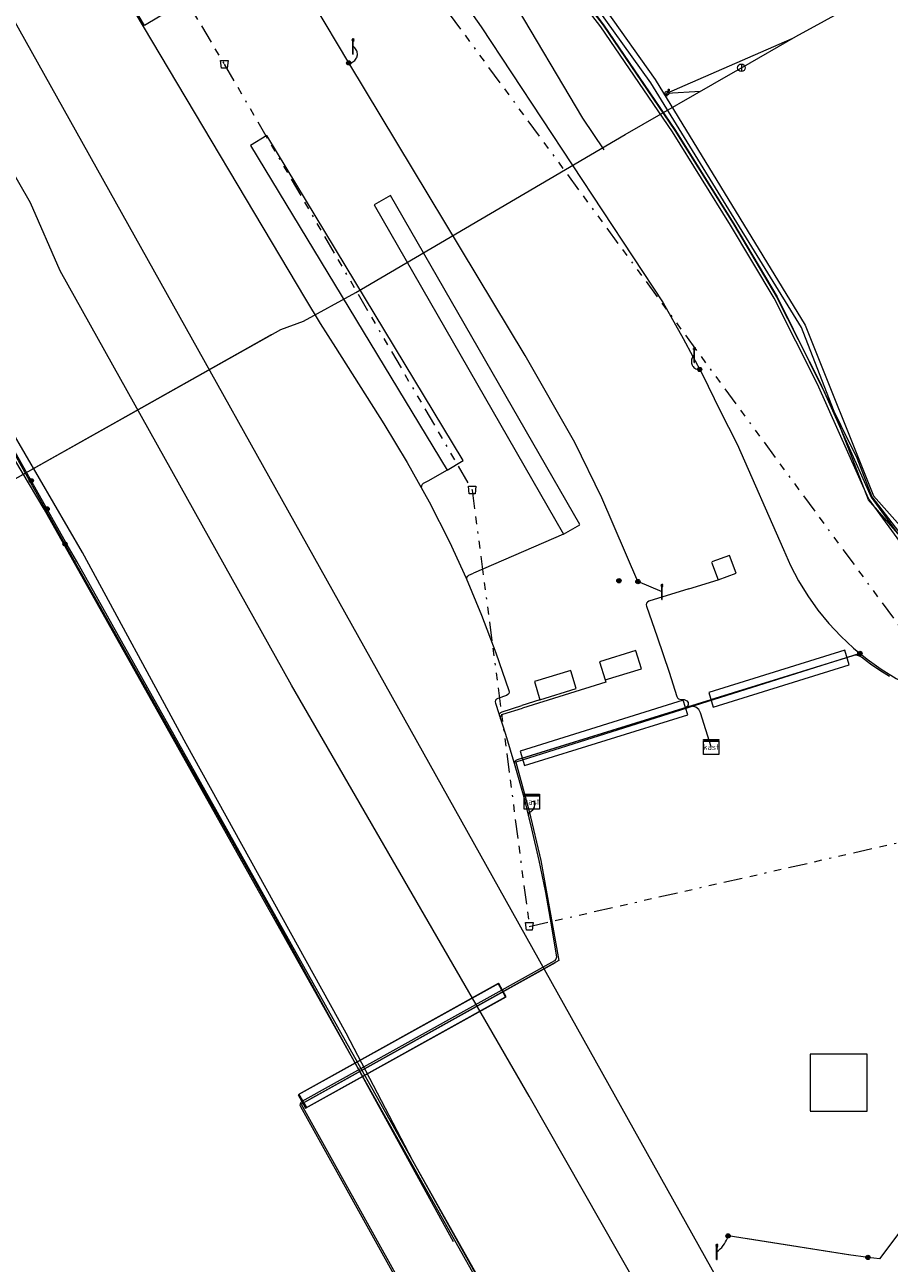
# Model space of a CAD drawing. Header units: metres. Extents: x 154975 to 155642, y 461260 to 461877.
# Tile 84 of 95: x 155506 to 155551, y 461463 to 461528. Entities that reach past the tile are written whole.
import ezdxf
from ezdxf.enums import TextEntityAlignment as Align
from ezdxf.lldxf.tags import DXFTag

# ---------------------------------------------------------------- set-up
doc = ezdxf.new("R2010")
doc.units = ezdxf.units.M
doc.linetypes.add('RI-OVERIG-SO', pattern=[17, 5, -2, 2, -2, 0, -2, 2, -2])
for name, color, linetype, lineweight, true_color in [('B-WE-KL-DATA-G', 3, 'KL-DATA-SO', 18, 0x00ff00), ('B-WE-KL-DATA_DUCT-G', 3, 'Continuous', 18, 0x00ff00), ('B-WE-KL-DATA_HULPSTUK-S', 3, 'Continuous', 18, 0x00ff00), ('B-WE-KL-DATA_KABELBED-G', 3, 'Continuous', 18, 0x00ff00), ('B-WE-KL-ET_LS-G', 1, 'KL-LS-SO', 18, 0xff0000), ('B-WE-KL-ET_LS-S', 1, 'Continuous', 18, 0xff0000), ('B-WE-KL-ET_LS_HULPSTUK-S', 1, 'Continuous', 18, 0xff0000), ('B-WE-KL-ET_LS_KABELBED-G', 1, 'Continuous', 18, 0xff0000), ('B-WE-KL-ET_LS_MANTELBUIS-G', 1, 'Continuous', 18, 0xff0000), ('B-WE-KL-ET_MS-G', 1, 'KL-MS-SO', 18, 0xff0000), ('B-WE-KL-GAS_HD-G', 30, 'KL-GAS_HD-SO', 18, 0xff7f00), ('B-WE-KL-GAS_HD_HULPSTUK-S', 30, 'Continuous', 18, 0xff7f00), ('B-WE-KL-GAS_LD-G', 30, 'KL-GAS_LD-SO', 18, 0xff7f00), ('B-WE-KL-GAS_LD_MANTELBUIS-G', 30, 'Continuous', 18, 0xff7f00), ('B-WE-KL-WATER-G', 5, 'KL-WATER-SO', 18, 0x0000ff), ('B-WE-RI-VRIJVERVAL-G', 6, 'RI-OVERIG-SO', 18, 0xff00ff), ('B-WE-RI-VRIJVERVAL_HULPSTUK-S', 6, 'Continuous', 18, 0xff00ff)]:
    doc.layers.add(name, color=color, linetype=linetype, lineweight=lineweight, true_color=true_color)
doc.styles.add('NLCS-ISO', font='NLCS-ISO.ttf')
tags = doc.linetypes.add('KL-DATA-SO', pattern='A,4,-1,[101,NLCS.SHX,S=0.5,R=0,X=0,Y=0],-1,4,-1,["D",Standard,S=1,R=0,X=-0.25,Y=-0.5],-1.5', length=12.5).pattern_tags.tags
tags[18] = DXFTag(74, 10)
tags = doc.linetypes.add('KL-GAS_HD-SO', pattern='A,4,-1,[69,NLCS.SHX,S=0.5,R=0,X=0,Y=0],-1,4,-1,["H",Standard,S=1,R=0,X=0,Y=-0.5],-2', length=13).pattern_tags.tags
tags[18] = DXFTag(74, 10)
tags = doc.linetypes.add('KL-GAS_LD-SO', pattern='A,4,-1,[69,NLCS.SHX,S=0.5,R=0,X=0,Y=0],-1,4,-1,["L",Standard,S=1,R=0,X=0.25,Y=-0.5],-2', length=13).pattern_tags.tags
tags[18] = DXFTag(74, 10)
tags = doc.linetypes.add('KL-LS-SO', pattern='A,4,-1,[103,NLCS.SHX,S=0.75,R=0,X=0,Y=0],-1,4,-1,["L",Standard,S=1,R=0,X=0,Y=-0.5],-2', length=13).pattern_tags.tags
tags[18] = DXFTag(74, 10)
tags = doc.linetypes.add('KL-MS-SO', pattern='A,4,-1,[103,NLCS.SHX,S=0.75,R=0,X=0,Y=0],-1,4,-1,["M",Standard,S=1,R=0,X=0,Y=-0.5],-2', length=13).pattern_tags.tags
tags[18] = DXFTag(74, 10)
doc.linetypes.add('KL-WATER-SO', pattern='A,7,-0.5,[168,NLCS.SHX,S=0.75,R=0,X=0.75,Y=0],-2', length=9.5)

# ---------------------------------------------------------------- blocks, each defined once
blk = doc.blocks.new('SKL-WTB_HULP_KB MEETPUNT-SO')
at = {"linetype": 'ByBlock', "lineweight": 18}
h = blk.add_hatch(color=0, dxfattribs=at)
h.dxf.hatch_style = 1
h.paths.add_polyline_path([(0.6, 1.04), (0.26, 0.78), (0.54, 0.61)])
at = {"color": 0, "linetype": 'ByBlock', "lineweight": 18}
for points in [[(-0.4, -0.69), (0.4, 0.69)], [(0.6, 1.04), (0.26, 0.78)], [(0.26, 0.78), (0.54, 0.61)], [(0.6, 1.04), (0.54, 0.61)], [(0, -0.25), (0, -0.8)]]:
    blk.add_lwpolyline(points, dxfattribs=at)
blk.add_circle((0, 0), 0.5, dxfattribs=at)
at = {"color": 0, "linetype": 'ByBlock', "lineweight": 18, "style": 'NLCS-ISO', "flags": 1}
for tag, p in [('TYPE', (1.5, 0)), ('OMSCHRIJVING', (1.5, -3)), ('LABEL', (1.5, -1.5))]:
    blk.add_attdef(tag, p, '', height=1, dxfattribs=at)
blk = doc.blocks.new('SKL-WTB_HULP_AFSLUITER-SO')
at = {"color": 0, "linetype": 'ByBlock', "lineweight": 18}
blk.add_lwpolyline([(0, 0.8), (0, -0.8)], dxfattribs=at)
blk.add_circle((0, 0), 1, dxfattribs=at)
at = {"color": 0, "linetype": 'ByBlock', "lineweight": 18, "style": 'NLCS-ISO', "flags": 1}
for tag, p in [('TYPE', (1.5, 0)), ('OMSCHRIJVING', (1.5, -3)), ('LABEL', (1.5, -1.5))]:
    blk.add_attdef(tag, p, '', height=1, dxfattribs=at)
blk = doc.blocks.new('SKL-WTB_HULP_OVERIG-SO')
at = {"color": 0, "linetype": 'ByBlock', "lineweight": 18}
for points in [[(-0.14, 0.14), (0.14, -0.14)], [(0.14, 0.14), (-0.14, -0.14)]]:
    blk.add_lwpolyline(points, dxfattribs=at)
at = {"color": 0, "linetype": 'ByBlock', "lineweight": 18, "style": 'NLCS-ISO', "flags": 1}
for tag, p in [('TYPE', (1.5, 0)), ('OMSCHRIJVING', (1.5, -3)), ('LABEL', (1.5, -1.5))]:
    blk.add_attdef(tag, p, '', height=1, dxfattribs=at)
blk = doc.blocks.new('SKL-WTB_HULP_MOF-SO')
at = {"linetype": 'ByBlock', "lineweight": 18}
h = blk.add_hatch(color=0, dxfattribs=at)
h.dxf.hatch_style = 1
h.paths.add_polyline_path([(-0.5625, 0, 1), (0.5625, 0, 1)])
at = {"color": 0, "linetype": 'ByBlock', "lineweight": 18}
blk.add_circle((0, 0), 0.5625, dxfattribs=at)
at = {"color": 0, "linetype": 'ByBlock', "lineweight": 18, "style": 'NLCS-ISO', "flags": 1}
for tag, p in [('TYPE', (1.5, 0)), ('OMSCHRIJVING', (1.5, -3)), ('LABEL', (1.5, -1.5))]:
    blk.add_attdef(tag, p, '', height=1, dxfattribs=at)
blk = doc.blocks.new('SRI-HULP_AFVOER_OPVANG-SO')
at = {"color": 0, "linetype": 'ByBlock', "lineweight": 18}
blk.add_lwpolyline([(-0.75, -1), (-1, 1), (1, 1), (0.75, -1)], close=True, dxfattribs=at)
at = {"color": 0, "linetype": 'ByBlock', "lineweight": 18, "style": 'NLCS-ISO', "flags": 1}
for tag, p in [('TYPE', (1.5, 0)), ('OMSCHRIJVING', (1.5, -3)), ('LABEL', (1.5, -1.5))]:
    blk.add_attdef(tag, p, '', height=1, dxfattribs=at)
blk = doc.blocks.new('SKL-WTB_HULP_KAST-SO')
at = {"color": 0, "linetype": 'ByBlock', "lineweight": 18}
for points in [[(-2, 2), (2, 2), (2, 1.68), (-2, 1.68)], [(-2, 1.52), (2, 1.52), (2, -2), (-2, -2)]]:
    blk.add_lwpolyline(points, close=True, dxfattribs=at)
at = {"color": 0, "linetype": 'ByBlock', "lineweight": 18, "style": 'NLCS-ISO'}
blk.add_text('kast', height=1.5, dxfattribs=at).set_placement((0, 0), align=Align.MIDDLE_CENTER)
at = {"color": 0, "linetype": 'ByBlock', "lineweight": 18, "style": 'NLCS-ISO', "flags": 1}
for tag, p in [('TYPE', (2.5, 0)), ('OMSCHRIJVING', (2.5, -3)), ('LABEL', (2.5, -1.5))]:
    blk.add_attdef(tag, p, '', height=1, dxfattribs=at)
blk = doc.blocks.new('SKL-ET_LS_MAST-SO')
for p, q in [((-0.05, 2.07), (0.05, 2.07)), ((-0.05, -2), (0.05, -2))]:
    blk.add_line(p, q)
for points in [[(-0.18, 1.76), (-0.22, 1.76), (-0.22, 1.84), (-0.18, 1.84), (-0.18, 1.79)], [(-0.18, 1.49), (-0.22, 1.49), (-0.22, 1.57), (-0.18, 1.57), (-0.18, 1.52)], [(-0.18, 1.79), (-0.05, 1.79)], [(-0.18, 1.76), (-0.05, 1.76)], [(-0.18, 1.52), (-0.05, 1.52)], [(-0.18, 1.49), (-0.05, 1.49)], [(-0.05, -2), (-0.05, 2.07)], [(0.05, -2), (0.05, 2.07)], [(0.18, 1.92), (0.05, 1.92)], [(0.18, 1.89), (0.05, 1.89)], [(0.18, 1.66), (0.05, 1.66)], [(0.18, 1.63), (0.05, 1.63)], [(0.18, 1.39), (0.05, 1.39)], [(0.18, 1.36), (0.05, 1.36)], [(0.18, 1.89), (0.22, 1.89), (0.22, 1.97), (0.18, 1.97), (0.18, 1.92)], [(0.18, 1.63), (0.22, 1.63), (0.22, 1.71), (0.18, 1.71), (0.18, 1.66)], [(0.18, 1.36), (0.22, 1.36), (0.22, 1.44), (0.18, 1.44), (0.18, 1.39)]]:
    blk.add_lwpolyline(points)

msp = doc.modelspace()

# ---------------------------------------------------------------- linework, layer by layer
at = {"layer": 'B-WE-KL-DATA-G', "ltscale": 0.2, "flags": 128}
for points in [[(155274.453, 461839.808), (155292.163, 461822.24), (155309.873, 461804.672), (155314.905, 461799.607), (155319.936, 461794.542), (155327.171, 461786.817), (155334.405, 461779.092), (155342.706, 461769.815), (155351.008, 461760.539), (155360.184, 461749.814), (155369.359, 461739.089), (155380.511, 461725.135), (155388.637, 461714.618), (155398.774, 461701.58), (155405.995, 461691.564), (155413.217, 461681.548), (155419.123, 461672.897), (155425.03, 461664.246), (155430.504, 461655.982), (155435.978, 461647.718), (155441.694, 461638.652), (155451.399, 461623.26), (155469.085, 461592.238), (155486.771, 461561.215), (155546.535, 461454.258), (155549.691, 461448.594)], [(155466.837, 461642.355), (155473.684, 461630.962), (155491.523, 461599.772), (155510.413, 461566.282), (155517.101, 461554.175), (155518.672, 461553.524), (155519.702, 461552.777), (155521.848, 461548.922), (155522.178, 461548.026), (155522.442, 461546.446), (155528.29, 461537.922), (155532.249, 461533.205), (155536.115, 461528.18), (155539.889, 461522.639), (155542.956, 461517.729), (155545.253, 461513.869), (155547.545, 461509.341), (155550.223, 461503.323), (155552.805, 461499.779), (155554.105, 461498.363), (155555.407, 461497.611), (155558.372, 461497.53), (155563.28, 461497.319), (155567.409, 461496.831), (155570.832, 461496.026), (155575.536, 461494.164), (155581.545, 461490.393), (155606.256, 461472.521), (155609.311, 461470.23), (155615.645, 461463.921), (155616.247, 461463.35)], [(155616.409, 461462.989), (155615.54, 461463.813), (155609.213, 461470.116), (155606.167, 461472.4), (155581.461, 461490.269), (155575.468, 461494.03), (155570.787, 461495.882), (155567.383, 461496.683), (155563.268, 461497.169), (155558.367, 461497.38), (155555.365, 461497.462), (155554.01, 461498.245), (155552.689, 461499.684), (155550.092, 461503.247), (155547.409, 461509.277), (155545.121, 461513.797), (155542.828, 461517.651), (155539.763, 461522.557), (155535.993, 461528.092), (155532.132, 461533.111), (155528.17, 461537.831), (155522.3, 461546.388), (155522.032, 461547.987), (155521.711, 461548.859), (155519.587, 461552.675), (155518.598, 461553.392), (155517.494, 461553.85)]]:
    msp.add_lwpolyline(points, dxfattribs=at)
at = {"layer": 'B-WE-KL-DATA_DUCT-G', "ltscale": 0.2, "flags": 128}
msp.add_lwpolyline([(155516.802, 461555.994), (155521.775, 461547.351), (155528.309, 461537.972), (155532.312, 461533.285), (155536.129, 461528.193), (155539.922, 461522.629), (155542.998, 461517.711), (155545.277, 461513.876), (155549.473, 461505.398), (155550.275, 461503.333), (155554.134, 461498.309), (155555.396, 461497.629), (155563.289, 461497.281), (155567.383, 461496.85), (155570.862, 461496.04), (155575.489, 461494.175), (155581.637, 461490.325), (155609.311, 461470.252), (155615.658, 461463.89), (155616.263, 461463.315)], dxfattribs=at)
msp.add_lwpolyline([(155516.802, 461555.994), (155521.775, 461547.351), (155528.309, 461537.972), (155532.312, 461533.285), (155536.129, 461528.193), (155539.922, 461522.629), (155542.998, 461517.711), (155545.277, 461513.876), (155549.473, 461505.398), (155550.275, 461503.333), (155554.134, 461498.309), (155555.396, 461497.629), (155563.289, 461497.281), (155567.383, 461496.85), (155570.862, 461496.04), (155575.489, 461494.175), (155581.637, 461490.325), (155609.311, 461470.252), (155615.658, 461463.89), (155616.263, 461463.315)], dxfattribs=at)
at = {"layer": 'B-WE-KL-DATA_KABELBED-G', "ltscale": 0.2, "flags": 128}
for points in [[(155547.793, 461429.458), (155547.294, 461430.352), (155532.474, 461456.753), (155508.198, 461500), (155506.684, 461502.692), (155504.365, 461506.585), (155500, 461513.915), (155475.307, 461555.386), (155470.677, 461563.221), (155440.313, 461615.003), (155410.884, 461661.906), (155378.694, 461706.959), (155343.859, 461750), (155320.733, 461775.882), (155306.04, 461791.565), (155303.283, 461794.687), (155269.166, 461827.78), (155264.867, 461832.132)], [(155413.217, 461681.548), (155419.123, 461672.897), (155425.03, 461664.246), (155430.504, 461655.982), (155435.978, 461647.718), (155441.694, 461638.652), (155451.399, 461623.26), (155469.085, 461592.238), (155486.771, 461561.215), (155546.535, 461454.258), (155549.691, 461448.594)], [(155508.378, 461499.963), (155507.901, 461500.814), (155505.077, 461505.842), (155492.925, 461527.493), (155488.118, 461536.025), (155482.443, 461546.092), (155480.159, 461550.151), (155477.214, 461555.388), (155474.136, 461560.947), (155472.58, 461564.071), (155455.951, 461593.827), (155453.901, 461597.185), (155444.086, 461614.153)], [(155516.802, 461555.994), (155521.775, 461547.351), (155528.309, 461537.972), (155532.312, 461533.285), (155536.129, 461528.193), (155539.922, 461522.629), (155542.998, 461517.711), (155545.277, 461513.876), (155549.473, 461505.398), (155550.275, 461503.333), (155554.134, 461498.309), (155555.396, 461497.629), (155563.289, 461497.281), (155567.383, 461496.85), (155570.862, 461496.04), (155575.489, 461494.175), (155581.637, 461490.325), (155609.311, 461470.252), (155615.658, 461463.89), (155616.263, 461463.315)], [(155572.582, 461385.076), (155563.91, 461400.619), (155562.303, 461403.431), (155558.434, 461410.199), (155557.95, 461411.047), (155553.18, 461419.391), (155547.508, 461429.403), (155543.419, 461436.924), (155542.626, 461438.384), (155538.164, 461446.26), (155535.241, 461451.593), (155532.474, 461456.753), (155529.584, 461462.143), (155525.387, 461469.613), (155515.167, 461487.865), (155508.378, 461499.963)]]:
    msp.add_lwpolyline(points, dxfattribs=at)
at = {"layer": 'B-WE-KL-ET_LS-G', "ltscale": 0.2, "flags": 128}
for points in [[(155537.947, 461498.873), (155536.057, 461503.281), (155534.627, 461506.203), (155532.019, 461510.782), (155522.719, 461526.194), (155519.047, 461532.399), (155511.975, 461528.16), (155490.392, 461564.537), (155482.543, 461577.323), (155465.112, 461606.639), (155444.962, 461634.574), (155428.989, 461659.599), (155417.86, 461676.008), (155401.963, 461698.154), (155385.677, 461719.454), (155379.386, 461726.044), (155369.049, 461736.928), (155352.967, 461754.012), (155343.797, 461763.884), (155334.425, 461773.906), (155321.502, 461787.535), (155299.07, 461810.416), (155290.375, 461818.658), (155285.569, 461824.072), (155281.038, 461828.456), (155281.585, 461830.71), (155277.939, 461834.238), (155275.895, 461833.677), (155270.863, 461838.104), (155272.573, 461839.394), (155274.193, 461840.795), (155275.715, 461842.303), (155277.132, 461843.909), (155278.438, 461845.607), (155279.627, 461847.389), (155280.694, 461849.247), (155281.633, 461851.173), (155278.778, 461853.654)], [(155540.102, 461443.223), (155538.12, 461446.457), (155532.929, 461456.087), (155526.1, 461468.367), (155522.59, 461475.089), (155514.161, 461490.328), (155508.71, 461500.4), (155501.884, 461512.103), (155489.767, 461533.971), (155477.607, 461555.813), (155465.314, 461577.582), (155452.772, 461599.226), (155440.105, 461620.575), (155426.54, 461641.669), (155419.007, 461652.792), (155412.712, 461662.382), (155403.129, 461676.61), (155398.738, 461683.005), (155392.258, 461691.974), (155383.782, 461702.945), (155377.984, 461710.028), (155368.292, 461722.653), (155358.338, 461735.001), (155352.647, 461742.041), (155347.96, 461747.234), (155336.361, 461760.913), (155330.857, 461766.984), (155324.132, 461774.5), (155319.604, 461779.396), (155316.982, 461782.137), (155309.832, 461789.773), (155302.384, 461797.488), (155291.264, 461808.437), (155284.787, 461815.143), (155272.755, 461826.127), (155266.791, 461831.915)], [(155422.692, 461697.598), (155430.37, 461686.886), (155436.002, 461678.977), (155444.46, 461666.829), (155468.261, 461629.349), (155474.665, 461618.537), (155479.981, 461609.297), (155499.706, 461574.496), (155503.662, 461576.736), (155504.157, 461577.013), (155506.264, 461573.351), (155515.346, 461557.742), (155527.395, 461540.217), (155523.296, 461537.357), (155526.357, 461532.843), (155529.703, 461528.097), (155539.281, 461513.547), (155540.338, 461511.672), (155541.341, 461509.777), (155542.271, 461507.901), (155543.179, 461506.102), (155545.621, 461500.57), (155545.988, 461499.727), (155546.412, 461498.911), (155546.89, 461498.126), (155547.421, 461497.375), (155548.001, 461496.662), (155548.629, 461495.99), (155549.301, 461495.362), (155550.014, 461494.782), (155550.765, 461494.251), (155551.55, 461493.773), (155552.366, 461493.35), (155553.209, 461492.982), (155554.075, 461492.674), (155554.96, 461492.424), (155555.86, 461492.236), (155556.771, 461492.109), (155557.688, 461492.045), (155558.607, 461492.043), (155560.487, 461492.103), (155562.383, 461492.096), (155564.274, 461491.953), (155566.15, 461491.676), (155568.001, 461491.265), (155569.818, 461490.722), (155571.592, 461490.051), (155573.313, 461489.255), (155574.973, 461488.338), (155576.563, 461487.305), (155593.407, 461475.466), (155594.994, 461474.486), (155601.53, 461469.094), (155605.532, 461466.14), (155609.642, 461463.291), (155605.165, 461455.039), (155585.597, 461465.656), (155578.328, 461470.76), (155558.598, 461482.723), (155554.329, 461482.223), (155555.936, 461481.872), (155556.813, 461476.913), (155557.127, 461475.436), (155557.789, 461472.701), (155550.669, 461463.204), (155550.076, 461463.271), (155549.029, 461463.411), (155542.698, 461464.403)], [(155546.475, 461446.793), (155544.592, 461450.044), (155532.218, 461471.769), (155519.708, 461493.418), (155507.519, 461515.245), (155505.971, 461518.83), (155495.445, 461537.136), (155483.542, 461559.132), (155481.711, 461562.2), (155471.248, 461580.902), (155465.937, 461589.451)], [(155546.475, 461446.793), (155544.592, 461450.044), (155532.218, 461471.769), (155519.708, 461493.418), (155507.519, 461515.245), (155505.971, 461518.83), (155495.445, 461537.136), (155483.542, 461559.132), (155481.711, 461562.2), (155471.248, 461580.902), (155465.937, 461589.451)], [(155546.475, 461446.793), (155544.592, 461450.044), (155532.218, 461471.769), (155519.708, 461493.418), (155507.519, 461515.245), (155505.971, 461518.83), (155495.445, 461537.136), (155483.542, 461559.132), (155481.711, 461562.2), (155471.248, 461580.902), (155465.937, 461589.451)], [(155546.475, 461446.793), (155544.592, 461450.044), (155532.218, 461471.769), (155519.708, 461493.418), (155507.519, 461515.245), (155505.971, 461518.83), (155495.445, 461537.136), (155483.542, 461559.132), (155481.711, 461562.2), (155471.248, 461580.902), (155465.937, 461589.451)], [(155523.87, 461542.499), (155527.489, 461536.007), (155535.026, 461523.283), (155536.153, 461521.619)], [(155539.48, 461524.598), (155546.076, 461527.473)], [(155522.719, 461526.194), (155522.783, 461526.199), (155522.846, 461526.213), (155522.876, 461526.224), (155522.935, 461526.25), (155522.99, 461526.285), (155523.039, 461526.326), (155523.082, 461526.374), (155523.118, 461526.428), (155523.133, 461526.456), (155523.157, 461526.516), (155523.172, 461526.579), (155523.177, 461526.61), (155523.179, 461526.675), (155523.173, 461526.739), (155523.157, 461526.802), (155523.147, 461526.832), (155523.119, 461526.89), (155523.083, 461526.944), (155523.04, 461526.992), (155523.017, 461527.014), (155522.965, 461527.052)], [(155539.48, 461524.598), (155541.244, 461524.697)], [(155540.924, 461510.805), (155540.88, 461510.765), (155540.861, 461510.743), (155540.826, 461510.695), (155540.798, 461510.643), (155540.778, 461510.587), (155540.771, 461510.559), (155540.763, 461510.5), (155540.763, 461510.441), (155540.771, 461510.382), (155540.787, 461510.325), (155540.81, 461510.271), (155540.825, 461510.245), (155540.859, 461510.197), (155540.9, 461510.154), (155540.946, 461510.117), (155540.997, 461510.087), (155541.051, 461510.064), (155541.109, 461510.048), (155541.138, 461510.044), (155541.197, 461510.04)], [(155539.222, 461498.329), (155537.947, 461498.873)], [(155549.637, 461495.088), (155531.526, 461489.364), (155532.228, 461486.78), (155532.838, 461484.174), (155533.781, 461478.904), (155520.212, 461471.35), (155530.826, 461452.284), (155529.943, 461450.276), (155528.911, 461450.731)], [(155542.105, 461463.564), (155542.195, 461463.637), (155542.28, 461463.716), (155542.359, 461463.801), (155542.433, 461463.891), (155542.5, 461463.985), (155542.56, 461464.084), (155542.614, 461464.187), (155542.66, 461464.294), (155542.698, 461464.403)]]:
    msp.add_lwpolyline(points, dxfattribs=at)
at = {"layer": 'B-WE-KL-ET_LS_KABELBED-G', "ltscale": 0.2, "flags": 128}
for points in [[(155540.102, 461443.223), (155538.12, 461446.457), (155532.929, 461456.087), (155526.1, 461468.367), (155522.59, 461475.089), (155514.161, 461490.328), (155508.71, 461500.4), (155501.884, 461512.103), (155489.767, 461533.971), (155477.607, 461555.813), (155465.314, 461577.582), (155452.772, 461599.226), (155440.105, 461620.575), (155426.54, 461641.669), (155419.007, 461652.792), (155412.712, 461662.382)], [(155546.475, 461446.793), (155544.592, 461450.044), (155532.218, 461471.769), (155519.708, 461493.418), (155507.519, 461515.245), (155505.971, 461518.83), (155495.445, 461537.136), (155483.542, 461559.132), (155481.711, 461562.2), (155471.248, 461580.902), (155465.937, 461589.451)], [(155506.289, 461537.548), (155511.889, 461528.109), (155520.443, 461513.752), (155521.221, 461512.469), (155522.018, 461511.197), (155524.577, 461507.18), (155525.798, 461505.141), (155526.949, 461503.071), (155528.033, 461500.967), (155528.904, 461499.045), (155529.716, 461497.097), (155530.467, 461495.126), (155531.157, 461493.132), (155531.167, 461493.055), (155531.146, 461492.98), (155531.099, 461492.919), (155531.032, 461492.88), (155530.569, 461492.722), (155530.502, 461492.683), (155530.454, 461492.621), (155530.434, 461492.545), (155530.445, 461492.468), (155530.978, 461490.831), (155531.474, 461489.183), (155531.933, 461487.523), (155532.353, 461485.854), (155532.736, 461484.176), (155533.08, 461482.489), (155533.385, 461480.795), (155533.653, 461479.094), (155533.634, 461478.977), (155533.552, 461478.891), (155520.25, 461471.486), (155520.191, 461471.435), (155520.155, 461471.366), (155520.149, 461471.288), (155520.173, 461471.214), (155530.666, 461452.366)], [(155528.755, 461505.25), (155518.404, 461522.364), (155517.548, 461521.846), (155527.899, 461504.733), (155528.746, 461505.245)], [(155534.894, 461501.875), (155524.924, 461519.213), (155524.057, 461518.714), (155534.027, 461501.376), (155534.885, 461501.87)], [(155527.899, 461504.733), (155526.88, 461504.164)], [(155526.88, 461504.164), (155526.643, 461504.032), (155526.584, 461503.982), (155526.548, 461503.912), (155526.542, 461503.834), (155526.566, 461503.76)], [(155534.027, 461501.376), (155529.287, 461499.308)], [(155541.828, 461499.903), (155542.179, 461498.967), (155543.116, 461499.317), (155542.765, 461500.254), (155541.838, 461499.907)], [(155528.949, 461498.942), (155528.932, 461499.018), (155528.946, 461499.095), (155528.988, 461499.161), (155529.052, 461499.206), (155529.287, 461499.308)], [(155540.638, 461498.488), (155542.179, 461498.967)], [(155540.638, 461498.488), (155538.528, 461497.833), (155538.458, 461497.795), (155538.409, 461497.732), (155538.388, 461497.655), (155538.399, 461497.576), (155538.966, 461495.958), (155539.596, 461494.096), (155540.006, 461492.811), (155540.038, 461492.75), (155540.088, 461492.704), (155540.151, 461492.677), (155540.38, 461492.662), (155540.525, 461492.592), (155540.591, 461492.506), (155540.603, 461492.398), (155540.556, 461492.3), (155540.465, 461492.24)], [(155551.195, 461493.864), (155550.689, 461494.182), (155550.197, 461494.521), (155549.721, 461494.882), (155549.618, 461494.946), (155549.503, 461494.982), (155549.382, 461494.99), (155549.263, 461494.968), (155531.597, 461489.49), (155531.526, 461489.455), (155531.475, 461489.395), (155531.45, 461489.32), (155531.457, 461489.241)], [(155537.838, 461495.236), (155535.925, 461494.652), (155536.217, 461493.696), (155538.13, 461494.28), (155537.841, 461495.227)], [(155534.409, 461494.189), (155532.496, 461493.605), (155532.788, 461492.648), (155534.701, 461493.233), (155534.412, 461494.179)], [(155536.217, 461493.696), (155536.253, 461493.579), (155531.869, 461492.204)], [(155530.676, 461491.773), (155530.666, 461491.848), (155530.685, 461491.921), (155530.731, 461491.981), (155530.796, 461492.019), (155531.828, 461492.345)], [(155530.721, 461491.636), (155530.711, 461491.711), (155530.73, 461491.784), (155530.776, 461491.844), (155530.842, 461491.881), (155531.869, 461492.204)], [(155532.788, 461492.648), (155531.828, 461492.345)], [(155541.805, 461490.159), (155541.247, 461491.959), (155541.154, 461492.131), (155541.002, 461492.253), (155540.815, 461492.309), (155540.621, 461492.289)], [(155532.187, 461486.532), (155532.182, 461486.597), (155532.198, 461486.66), (155532.234, 461486.715), (155532.411, 461486.856), (155532.495, 461486.994), (155532.527, 461487.152), (155532.503, 461487.312), (155532.366, 461487.276)]]:
    msp.add_lwpolyline(points, dxfattribs=at)
at = {"layer": 'B-WE-KL-ET_LS_MANTELBUIS-G', "ltscale": 0.2, "flags": 128}
for points in [[(155541.675, 461493.027), (155541.913, 461492.263), (155549.074, 461494.491), (155548.837, 461495.255), (155541.685, 461493.03)], [(155541.792, 461492.652), (155548.956, 461494.873)], [(155531.74, 461489.944), (155531.977, 461489.18), (155540.571, 461491.854), (155540.333, 461492.618), (155531.749, 461489.947)], [(155531.856, 461489.571), (155540.452, 461492.236)], [(155520.3, 461471.393), (155533.615, 461478.805)], [(155520.056, 461471.836), (155520.444, 461471.136), (155531.016, 461477.002), (155530.627, 461477.702), (155520.065, 461471.841)], [(155520.099, 461471.86), (155520.489, 461471.161), (155530.983, 461477.002), (155530.594, 461477.701), (155520.108, 461471.865)], [(155547.027, 461470.976), (155550.027, 461470.976), (155550.027, 461473.976), (155547.027, 461473.976), (155547.027, 461470.986)], [(155549.156, 461463.386), (155543.723, 461464.243)]]:
    msp.add_lwpolyline(points, dxfattribs=at)
at = {"layer": 'B-WE-KL-ET_MS-G', "ltscale": 0.2, "flags": 128}
msp.add_lwpolyline([(155465.211, 461566.001), (155465.414, 461565.625), (155465.517, 461565.5), (155465.641, 461565.394), (155465.781, 461565.311), (155465.933, 461565.255), (155466.193, 461565.223), (155466.391, 461565.249), (155466.579, 461565.318), (155470.239, 461567.35), (155500, 461514.742), (155508.241, 461500), (155518.586, 461481.64), (155528.228, 461464.117)], dxfattribs=at)
at = {"layer": 'B-WE-KL-GAS_HD-G', "ltscale": 0.2, "flags": 128}
for points in [[(155546.267, 461527.582), (155560.588, 461535.44), (155582.482, 461535.73)], [(155543.398, 461525.935), (155546.267, 461527.582)], [(155537.278, 461522.42), (155542.833, 461525.61)], [(155542.833, 461525.61), (155543.398, 461525.935)], [(155523.096, 461514.095), (155537.278, 461522.42)], [(155520.346, 461512.585), (155523.096, 461514.095)], [(155465.675, 461470.22), (155467.431, 461474.942), (155502.603, 461502.862), (155519.137, 461512.152), (155520.346, 461512.585)]]:
    msp.add_lwpolyline(points, dxfattribs=at)
at = {"layer": 'B-WE-KL-GAS_LD-G', "ltscale": 0.2, "flags": 128}
msp.add_lwpolyline([(155517.015, 461556.402), (155517.308, 461555.799), (155518.45, 461555.239), (155528.394, 461540.082), (155538.858, 461525.321), (155546.76, 461512.374), (155550.362, 461503.388), (155554.99, 461498.181), (155564.481, 461497.886), (155571.56, 461496.511), (155575.967, 461494.646), (155580.24, 461492.137), (155592.338, 461483.61), (155597.421, 461479.109), (155598.597, 461478.199)], dxfattribs=at)
at = {"layer": 'B-WE-KL-GAS_LD_MANTELBUIS-G', "ltscale": 0.2, "flags": 128}
msp.add_lwpolyline([(155502.538, 461502.81), (155502.603, 461502.862), (155518.662, 461511.885)], dxfattribs=at)
msp.add_lwpolyline([(155502.538, 461502.81), (155502.603, 461502.862), (155518.662, 461511.885)], dxfattribs=at)
at = {"layer": 'B-WE-KL-WATER-G', "ltscale": 0.2, "flags": 128}
msp.add_lwpolyline([(155615.707, 461464.557), (155615.151, 461465.079), (155610.238, 461470.165), (155607.464, 461472.601), (155600.498, 461477.517), (155592.062, 461483.497), (155583.227, 461489.692), (155580.092, 461491.873), (155575.823, 461494.437), (155571.503, 461496.218), (155564.445, 461497.676), (155554.722, 461497.866), (155550.095, 461503.178), (155546.558, 461512.265), (155538.633, 461525.138), (155528.078, 461539.858), (155519.018, 461553.829), (155517.595, 461554.144), (155517.226, 461554.783)], dxfattribs=at)
at = {"layer": 'B-WE-RI-VRIJVERVAL-G', "ltscale": 0.2, "flags": 128}
for points in [[(155497.01, 461558.19), (155516.17, 461526.12)], [(155521.8, 461537.24), (155556.09, 461490.56)], [(155516.17, 461526.12), (155529.22, 461503.69)], [(155529.22, 461503.69), (155532.23, 461480.71)], [(155532.23, 461480.71), (155560.96, 461487.23)]]:
    msp.add_lwpolyline(points, dxfattribs=at)

# ---------------------------------------------------------------- block references
at = {"layer": 'B-WE-KL-DATA_HULPSTUK-S', "xscale": 0.2, "yscale": 0.2, "zscale": 0.2}
for name, p in [('SKL-WTB_HULP_MOF-SO', (155506.006, 461504.186)), ('SKL-WTB_HULP_MOF-SO', (155506.839, 461502.703)), ('SKL-WTB_HULP_MOF-SO', (155507.78, 461500.851)), ('SKL-WTB_HULP_OVERIG-SO', (155508.378, 461499.963)), ('SKL-WTB_HULP_OVERIG-SO', (155508.378, 461499.963))]:
    msp.add_blockref(name, p, dxfattribs=at)
at = {"layer": 'B-WE-KL-ET_LS-S', "xscale": 0.2, "yscale": 0.2, "zscale": 0.2}
for p in [(155522.951, 461527.062), (155540.924, 461510.805), (155539.222, 461498.329), (155542.105, 461463.564)]:
    msp.add_blockref('SKL-ET_LS_MAST-SO', p, dxfattribs=at)
at = {"layer": 'B-WE-KL-ET_LS_HULPSTUK-S', "xscale": 0.2, "yscale": 0.2, "zscale": 0.2}
for name, p in [('SKL-WTB_HULP_MOF-SO', (155522.721, 461526.194)), ('SKL-WTB_HULP_KB MEETPUNT-SO', (155539.48, 461524.598)), ('SKL-WTB_HULP_MOF-SO', (155541.202, 461510.045)), ('SKL-WTB_HULP_MOF-SO', (155536.948, 461498.918)), ('SKL-WTB_HULP_MOF-SO', (155537.947, 461498.873)), ('SKL-WTB_HULP_MOF-SO', (155549.638, 461495.088)), ('SKL-WTB_HULP_KAST-SO', (155541.805, 461490.159)), ('SKL-WTB_HULP_KAST-SO', (155532.366, 461487.276)), ('SKL-WTB_HULP_KAST-SO', (155532.366, 461487.276)), ('SKL-WTB_HULP_MOF-SO', (155542.698, 461464.403)), ('SKL-WTB_HULP_MOF-SO', (155550.058, 461463.274))]:
    msp.add_blockref(name, p, dxfattribs=at)
at = {"layer": 'B-WE-KL-GAS_HD_HULPSTUK-S', "xscale": 0.2, "yscale": 0.2, "zscale": 0.2}
msp.add_blockref('SKL-WTB_HULP_AFSLUITER-SO', (155543.398, 461525.935), dxfattribs=at)
at = {"layer": 'B-WE-RI-VRIJVERVAL_HULPSTUK-S', "xscale": 0.2, "yscale": 0.2, "zscale": 0.2}
for p in [(155516.17, 461526.12), (155529.22, 461503.69), (155532.23, 461480.71)]:
    msp.add_blockref('SRI-HULP_AFVOER_OPVANG-SO', p, dxfattribs=at)

doc.saveas('drawing.dxf')
